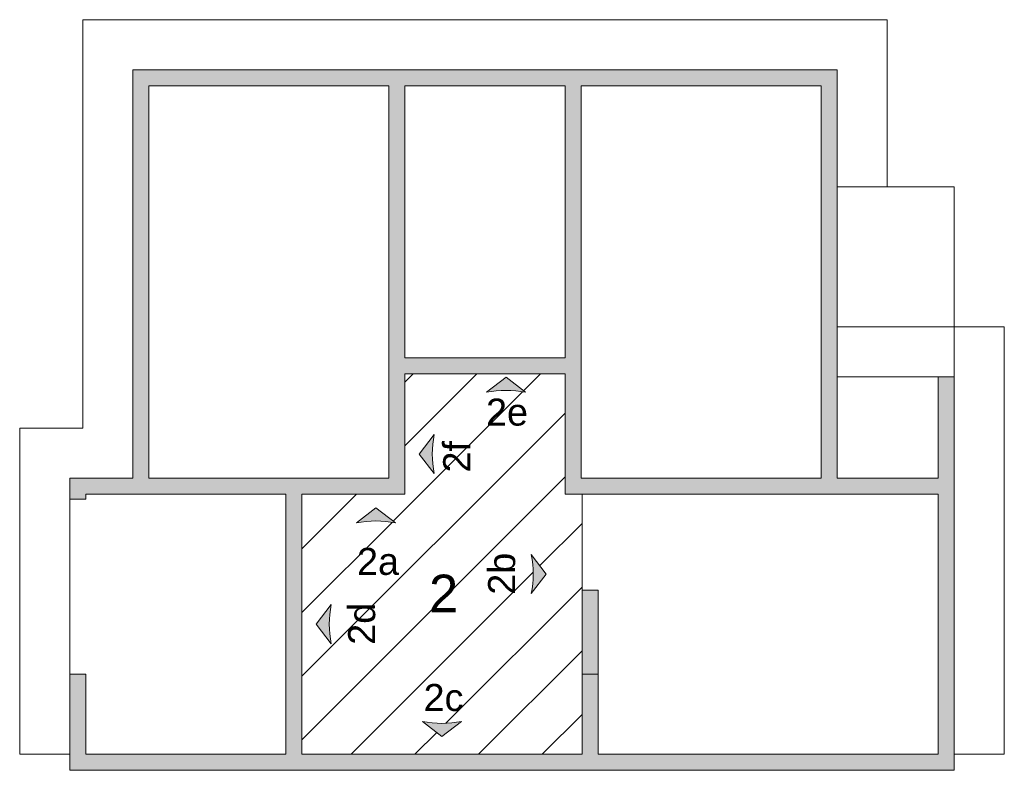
# Model space of a CAD drawing. Header units: metres. Extents: x 0.1 to 24.6, y -18.2 to 9.4.
# Tile 4 of 6: x 0.1 to 9.9, y 1.9 to 9.4. Entities that reach past the tile are written whole.
import ezdxf

# ---------------------------------------------------------------- set-up
doc = ezdxf.new("R2010")
doc.units = ezdxf.units.M
doc.layers.add('A-DETL', color=7, linetype='Continuous', lineweight=5, true_color=0x00a600)
doc.layers.add('A-DETL-GENF', color=7, linetype='Continuous', lineweight=5)
doc.layers.add('G-ANNO-TEXT', color=7, linetype='Continuous', lineweight=9)
doc.styles.add('Arial', font='arial.ttf', dxfattribs={"height": 0.27})
doc.styles.add('Arial_1', font='arial.ttf', dxfattribs={"height": 0.375})

msp = doc.modelspace()

# ---------------------------------------------------------------- hatches: boundary and pattern name
at = {"layer": 'A-DETL-GENF', "true_color": 0x808080}
h = msp.add_hatch(color=8, dxfattribs=at)
h.paths.add_polyline_path([(5.5143, 1.9446), (9.4043, 1.9446), (9.4043, 5.8746), (9.2443, 5.8746), (9.2443, 4.8646), (8.2343, 4.8646), (8.2343, 8.9446), (1.1943, 8.9446), (1.1943, 4.8646), (0.5643, 4.8646), (0.5643, 4.6536), (0.7253, 4.6546), (0.7243, 4.7046), (2.7243, 4.7036), (2.7243, 2.1046), (0.7243, 2.1046), (0.7243, 2.9056), (0.5643, 2.9056), (0.5643, 1.9446), (4.9845, 1.9446)])
h.paths.add_polyline_path([(2.8843, 2.1046), (2.8843, 4.7046), (3.9143, 4.7046), (3.9143, 5.9046), (5.5143, 5.9046), (5.5143, 4.7046), (9.2443, 4.7046), (9.2443, 2.1046), (5.8443, 2.1046), (5.8443, 2.9046), (5.6843, 2.9046), (5.6843, 2.1046), (3.9143, 2.1046)])
h.paths.add_polyline_path([(1.3543, 4.8646), (1.3543, 8.7846), (3.7543, 8.7846), (3.7543, 4.8646), (2.8843, 4.8646)])
h.paths.add_polyline_path([(5.6843, 4.8646), (5.6743, 4.8646), (5.6743, 8.7846), (8.0743, 8.7846), (8.0743, 4.8646)])
h.paths.add_polyline_path([(5.5143, 6.0646), (3.9143, 6.0646), (3.9143, 8.7846), (5.5143, 8.7846)])
at = {"layer": 'A-DETL-GENF', "true_color": 0xff8040}
h = msp.add_hatch(dxfattribs=at)
h.set_pattern_fill('FP_1', color=11, style=0, pattern_type=2)
h.set_pattern_definition([(45, (0, 0), (-0.318198, 0.318198), [])])
h.paths.add_polyline_path([(5.6843, 2.1046), (5.6843, 4.7046), (5.5143, 4.7046), (5.5143, 5.9046), (3.9143, 5.9046), (3.9143, 4.7046), (2.8843, 4.7046), (2.8843, 2.1046), (4.9845, 2.1046)])
h.paths.add_polyline_path([(4.2843, 2.2826), (4.0893, 2.4326), (4.1863, 2.418), (4.2843, 2.4132), (4.3822, 2.418), (4.4793, 2.4326), (4.3822, 2.358)])
h.paths.add_polyline_path([(3.1773, 3.2096), (3.0273, 3.4046), (3.1773, 3.5996), (3.1627, 3.5025), (3.1578, 3.4046), (3.1627, 3.3066)])
h.paths.add_polyline_path([(5.1773, 3.7096), (5.1918, 3.8066), (5.1967, 3.9046), (5.1918, 4.0025), (5.1773, 4.0996), (5.3273, 3.9046), (5.2042, 3.7446)])
h.paths.add_polyline_path([(3.4293, 4.4165), (3.6243, 4.5665), (3.8193, 4.4165), (3.7222, 4.4311), (3.6243, 4.436), (3.5263, 4.4311)])
h.paths.add_polyline_path([(4.2073, 4.9096), (4.0573, 5.1046), (4.2073, 5.2996), (4.1927, 5.2025), (4.1878, 5.1046), (4.1927, 5.0066)])
h.paths.add_polyline_path([(4.7293, 5.7215), (4.9243, 5.8715), (5.1193, 5.7215), (5.0222, 5.7361), (4.9243, 5.741), (4.8263, 5.7361)])
at = {"layer": 'A-DETL-GENF'}
for points in [[(4.7293, 5.7215), (4.8263, 5.7361), (4.9243, 5.741), (5.0222, 5.7361), (5.1193, 5.7215), (4.9243, 5.8715)], [(4.2073, 4.9096), (4.1927, 5.0066), (4.1878, 5.1046), (4.1927, 5.2025), (4.2073, 5.2996), (4.0573, 5.1046)], [(3.4293, 4.4165), (3.5263, 4.4311), (3.6243, 4.436), (3.7222, 4.4311), (3.8193, 4.4165), (3.6243, 4.5665)], [(5.1773, 3.7096), (5.3273, 3.9046), (5.1773, 4.0996), (5.1918, 4.0025), (5.1967, 3.9046), (5.1918, 3.8066)], [(3.1773, 3.2096), (3.1627, 3.3066), (3.1578, 3.4046), (3.1627, 3.5025), (3.1773, 3.5996), (3.0273, 3.4046)], [(4.2843, 2.2826), (4.4793, 2.4326), (4.3822, 2.418), (4.2843, 2.4132), (4.1863, 2.418), (4.0893, 2.4326)]]:
    msp.add_hatch(color=256, dxfattribs=at).paths.add_polyline_path(points)
at = {"layer": 'A-DETL-GENF', "true_color": 0xc0c0c0}
msp.add_hatch(color=9, dxfattribs=at).paths.add_polyline_path([(5.8443, 2.9046), (5.8443, 3.7446), (5.6843, 3.7446), (5.6843, 2.9046)])

# ---------------------------------------------------------------- linework, layer by layer
at = {"layer": 'A-DETL', "color": 9, "true_color": 0xc0c0c0}
for p, q in [((0.6943, 5.3646), (0.6943, 9.4446)), ((8.7343, 9.4446), (0.6943, 9.4446)), ((8.7343, 9.4446), (8.7343, 7.7746)), ((9.4043, 7.7746), (8.2343, 7.7746)), ((9.4043, 6.3746), (9.4043, 7.7746)), ((9.9043, 6.3746), (8.2343, 6.3746)), ((9.4043, 5.8746), (9.4043, 6.3746)), ((9.9043, 2.1046), (9.9043, 6.3746)), ((9.2443, 5.8746), (8.2343, 5.8746)), ((0.0643, 2.1046), (0.0643, 5.3646)), ((0.6943, 5.3646), (0.0643, 5.3646)), ((0.5643, 2.9056), (0.5643, 4.6536)), ((0.5643, 2.1046), (0.0643, 2.1046)), ((9.4043, 2.1046), (9.9043, 2.1046))]:
    msp.add_line(p, q, dxfattribs=at)
at = {"layer": 'A-DETL', "color": 7}
for p, q in [((8.2343, 8.9446), (1.1943, 8.9446)), ((1.1943, 8.9446), (1.1943, 4.8646)), ((8.2343, 4.8646), (8.2343, 8.9446)), ((1.3543, 4.8646), (1.3543, 8.7846)), ((1.3543, 8.7846), (3.7543, 8.7846)), ((3.7543, 8.7846), (3.7543, 4.8646)), ((3.9143, 6.0646), (3.9143, 8.7846)), ((3.9143, 8.7846), (5.5143, 8.7846)), ((5.5143, 8.7846), (5.5143, 6.0646)), ((5.6743, 4.8646), (5.6743, 8.7846)), ((5.6743, 8.7846), (8.0743, 8.7846)), ((8.0743, 8.7846), (8.0743, 4.8646)), ((5.5143, 6.0646), (3.9143, 6.0646)), ((5.5143, 5.9046), (3.9143, 5.9046)), ((3.9143, 5.9046), (3.9143, 4.7046)), ((5.5143, 4.7046), (5.5143, 5.9046)), ((4.9243, 5.8715), (4.7293, 5.7215)), ((5.1193, 5.7215), (4.9243, 5.8715)), ((9.4043, 5.8746), (9.2443, 5.8746)), ((9.2443, 5.8746), (9.2443, 4.8646)), ((9.4043, 1.9446), (9.4043, 5.8746)), ((4.2073, 5.2996), (4.0573, 5.1046)), ((4.0573, 5.1046), (4.2073, 4.9096)), ((1.1943, 4.8646), (0.5643, 4.8646)), ((0.5643, 4.8646), (0.5643, 4.6536)), ((3.7543, 4.8646), (1.3543, 4.8646)), ((8.0743, 4.8646), (5.6743, 4.8646)), ((9.2443, 4.8646), (8.2343, 4.8646)), ((0.5643, 4.6536), (0.7253, 4.6546)), ((0.7253, 4.6546), (0.7243, 4.7046)), ((0.7243, 4.7046), (2.7243, 4.7036)), ((2.7243, 4.7036), (2.7243, 2.1046)), ((3.9143, 4.7046), (2.8843, 4.7046)), ((2.8843, 4.7046), (2.8843, 2.1046)), ((5.6843, 4.7046), (5.5143, 4.7046)), ((5.6843, 4.7046), (9.2443, 4.7046)), ((5.6843, 3.7446), (5.6843, 4.7046)), ((9.2443, 4.7046), (9.2443, 2.1046)), ((3.6243, 4.5665), (3.4293, 4.4165)), ((3.8193, 4.4165), (3.6243, 4.5665)), ((5.3273, 3.9046), (5.1773, 4.0996)), ((5.1773, 3.7096), (5.3273, 3.9046)), ((5.6843, 3.7446), (5.6843, 2.9046)), ((5.8443, 3.7446), (5.6843, 3.7446)), ((5.8443, 2.9046), (5.8443, 3.7446)), ((3.1773, 3.5996), (3.0273, 3.4046)), ((3.0273, 3.4046), (3.1773, 3.2096)), ((0.7243, 2.9056), (0.5643, 2.9056)), ((0.5643, 2.9056), (0.5643, 1.9446)), ((0.7243, 2.1046), (0.7243, 2.9056)), ((5.6843, 2.1046), (5.6843, 2.9046)), ((5.6843, 2.9046), (5.8443, 2.9046)), ((5.8443, 2.1046), (5.8443, 2.9046)), ((4.0893, 2.4326), (4.2843, 2.2826)), ((4.2843, 2.2826), (4.4793, 2.4326)), ((2.7243, 2.1046), (0.7243, 2.1046)), ((2.8843, 2.1046), (5.6843, 2.1046)), ((9.2443, 2.1046), (5.8443, 2.1046)), ((0.5643, 1.9446), (9.4043, 1.9446))]:
    msp.add_line(p, q, dxfattribs=at)
for centre, start, end in [((4.9243, 4.7537), 78.60847, 101.39153), ((5.1751, 5.1046), 168.60847, 191.39153), ((3.6243, 3.4487), 78.60847, 101.39153), ((4.2094, 3.9046), 348.60847, 11.39153), ((4.1451, 3.4046), 168.60847, 191.39153), ((4.2843, 3.4004), 258.60847, 281.39153)]:
    msp.add_arc(centre, 0.9873, start, end, dxfattribs=at)

# ---------------------------------------------------------------- texts
at = {"layer": 'G-ANNO-TEXT', "attachment_point": 1}
for s, insert, char_height, width, style in [('2e', (4.7244, 5.6587), 0.27, 0.493038, 'Arial'), ('2a', (3.4355, 4.1671), 0.27, 0.493038, 'Arial'), ('2', (4.1547, 3.8995), 0.375, 0.348734, 'Arial_1'), ('2c', (4.1007, 2.8071), 0.27, 0.481013, 'Arial')]:
    msp.add_mtext(s, dxfattribs=dict(at, insert=insert, char_height=char_height, width=width, style=style))
at = {"layer": 'G-ANNO-TEXT', "char_height": 0.27, "attachment_point": 1, "rotation": 90, "style": 'Arial'}
for s, insert, width in [('2f', (4.2964, 4.9202), 0.372785), ('2b', (4.7455, 3.6988), 0.505063), ('2d', (3.3467, 3.1988), 0.505063)]:
    msp.add_mtext(s, dxfattribs=dict(at, insert=insert, width=width))

doc.saveas('drawing.dxf')
